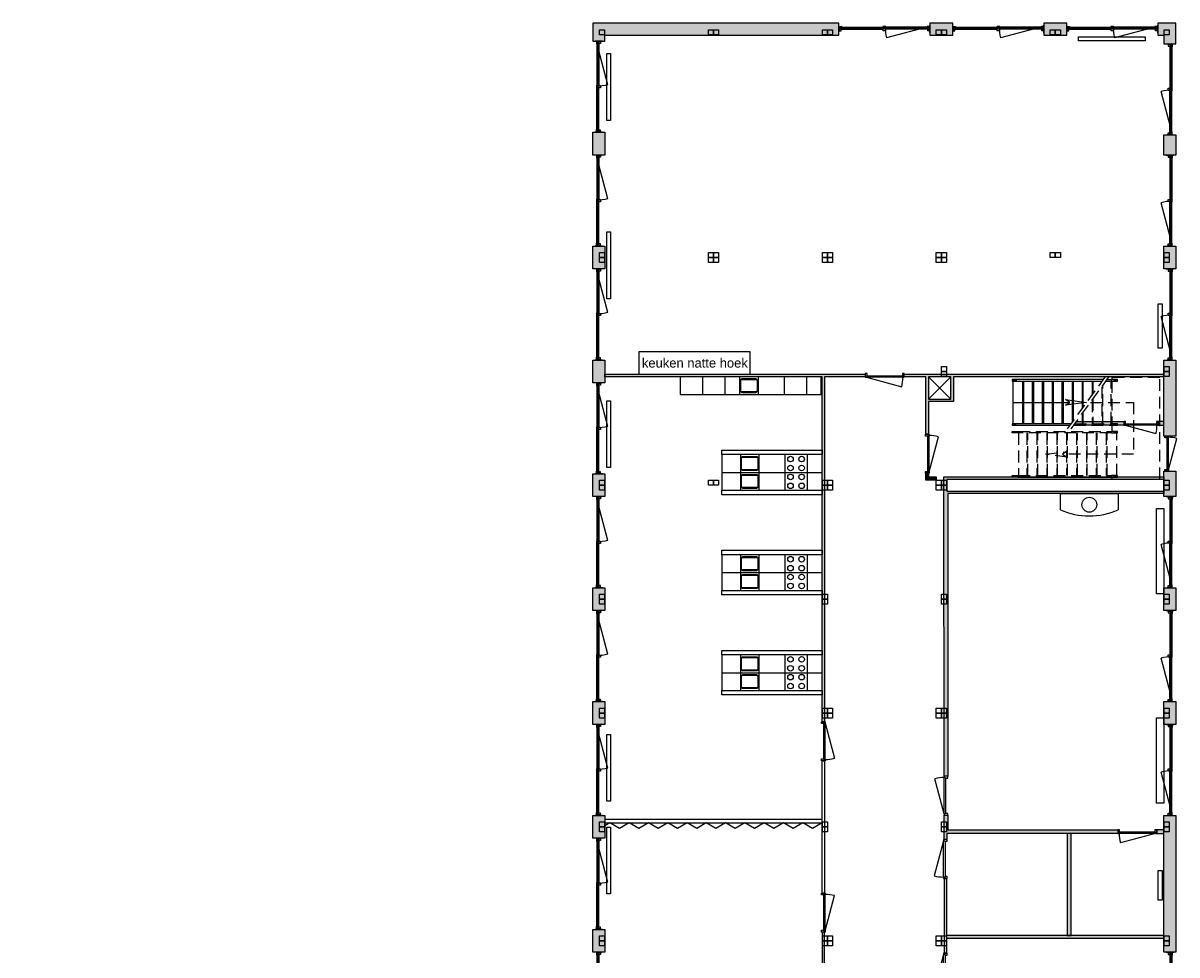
# Model space of a CAD drawing. Header units: millimetres. Extents: x 20687 to 51898, y 22780 to 90702.
# Tile 3 of 3: x 20687 to 51784, y 65573 to 90702. Entities that reach past the tile are written whole.
import ezdxf

# ---------------------------------------------------------------- set-up
doc = ezdxf.new("R2010")
doc.units = ezdxf.units.MM
doc.header["$LTSCALE"] = 100
doc.linetypes.add('HIDDEN2', pattern=[4.7625, 3.175, -1.5875])
doc.linetypes.add('JIS_02_4.0', pattern=[5.5, 4, -1.5])
for name, color, linetype in [('AA21----_BUITENWAND', 252, 'Continuous'), ('AA22----_BINNENWAND', 254, 'Continuous'), ('AL21----_BUITENWAND', 3, 'Continuous'), ('AL22----_BINNENWAND', 2, 'Continuous'), ('AL24----_TRAPPEN', 7, 'Continuous'), ('AL28----_KONSTRUKTIE', 4, 'Continuous'), ('AL31----_BUITENKOZIJNEN', 1, 'Continuous'), ('AL32----_BINNENKOZIJNEN', 1, 'Continuous'), ('AL33----_VLOEROPENINGEN', 7, 'Continuous'), ('AL51----_RADIATOREN', 7, 'Continuous'), ('AL74----_KEUKEN', 7, 'Continuous')]:
    doc.layers.add(name, color=color, linetype=linetype)
doc.styles.get("Standard").update_dxf_attribs({"font": 'arial.ttf'})

# ---------------------------------------------------------------- blocks, each defined once
blk = doc.blocks.new('*U1')
at = {"layer": 'AL32----_BINNENKOZIJNEN'}
for points in [[(-950, 50), (-915, 50), (-915, 9), (-900, 9), (-900, -50), (-950, -50)], [(-915, 9), (-35, 9), (-35, 50), (-915, 50)], [(-50, -50), (-50, 9), (-35, 9), (-35, 50), (0, 50), (0, -50)]]:
    blk.add_lwpolyline(points, close=True, dxfattribs=at)
blk.add_lwpolyline([(-35, 51), (-885, 277)], dxfattribs=at)
blk.add_arc((-35, 51), 880, 165.0737, 180.0724, dxfattribs=at)
blk = doc.blocks.new('Pui 812 de Meeuw (R)')
at = {"layer": 'AL31----_BUITENKOZIJNEN'}
for points in [[(-2457, 103), (-2457, -103)], [(-2439, 47), (-2439, -53)], [(-2439, 47), (-2397, 47), (-2397, -43), (-2439, -43)], [(-2397, 2), (-1258, 2)], [(-2375, -53), (-1287, 238)], [(-60, 2), (-1199, 2)], [(-18, 47), (-60, 47), (-60, -43), (-18, -43)], [(-18, 47), (-18, -53)], [(0, 103), (0, -103)], [(-2439, -8), (-2393, -8), (-2393, -21), (-2396, -21), (-2396, -53), (-2439, -53)], [(-2439, -21), (-2436, -21), (-2436, -53)], [(-2396, -37), (-1249, -37)], [(-2375, -53), (-1249, -53)], [(-61, -37), (-1208, -37)], [(-82, -53), (-1208, -53)], [(-18, -8), (-64, -8), (-64, -21), (-61, -21), (-61, -53), (-18, -53)], [(-18, -21), (-21, -21), (-21, -53)]]:
    blk.add_lwpolyline(points, dxfattribs=at)
for points in [[(-2457, 57), (-2439, 57), (-2439, 47), (-2457, 47)], [(-1258, 47), (-1198, 47), (-1198, -43), (-1258, -43)], [(0, 57), (-18, 57), (-18, 47), (0, 47)], [(-2457, -43), (-2439, -43), (-2439, -53), (-2457, -53)], [(-2457, -53), (-2453, -66), (-2379, -66), (-2375, -53)], [(-2429, -22), (-2429, -47), (-2403, -47), (-2403, -22)], [(-1269, -53), (-1266, -66), (-1191, -66), (-1188, -53)], [(-1249, -53), (-1249, -21), (-1252, -21), (-1252, -8), (-1206, -8), (-1206, -21), (-1208, -21), (-1208, -53)], [(-1242, -22), (-1242, -47), (-1215, -47), (-1215, -22)], [(0, -53), (-4, -66), (-78, -66), (-82, -53)], [(-28, -22), (-28, -47), (-54, -47), (-54, -22)], [(0, -43), (-18, -43), (-18, -53), (0, -53)]]:
    blk.add_lwpolyline(points, close=True, dxfattribs=at)
blk.add_arc((-2375, -53), 1127, 0, 15, dxfattribs=at)
blk = doc.blocks.new('*U12')
at = {"layer": 'AL32----_BINNENKOZIJNEN'}
for points in [[(-1050, -50), (-1015, -50), (-1015, -9), (-1000, -9), (-1000, 50), (-1050, 50)], [(-50, 50), (-50, -9), (-35, -9), (-35, -50), (0, -50), (0, 50)], [(-1015, -9), (-35, -9), (-35, -50), (-1015, -50)]]:
    blk.add_lwpolyline(points, close=True, dxfattribs=at)
blk.add_lwpolyline([(-1015, -50), (-68, -304)], dxfattribs=at)
blk.add_arc((-1015, -50), 980, 345, 0.0038, dxfattribs=at)
blk = doc.blocks.new('*U13')
at = {"layer": 'AL32----_BINNENKOZIJNEN'}
for points in [[(-1050, 50), (-1015, 50), (-1015, 9), (-1000, 9), (-1000, -50), (-1050, -50)], [(-1015, 9), (-35, 9), (-35, 50), (-1015, 50)], [(-50, -50), (-50, 9), (-35, 9), (-35, 50), (0, 50), (0, -50)]]:
    blk.add_lwpolyline(points, close=True, dxfattribs=at)
blk.add_lwpolyline([(-35, 50), (-982, 304)], dxfattribs=at)
blk.add_arc((-35, 50), 980, 165, 180.0038, dxfattribs=at)
blk = doc.blocks.new('*U14')
at = {"layer": 'AL32----_BINNENKOZIJNEN'}
for points in [[(-1050, 50), (-1015, 50), (-1015, 9), (-1000, 9), (-1000, -50), (-1050, -50)], [(-1015, 9), (-35, 9), (-35, 50), (-1015, 50)], [(-50, -50), (-50, 9), (-35, 9), (-35, 50), (0, 50), (0, -50)]]:
    blk.add_lwpolyline(points, close=True, dxfattribs=at)
blk.add_lwpolyline([(-1015, 50), (-68, 304)], dxfattribs=at)
blk.add_arc((-1015, 50), 980, 359.9962, 15, dxfattribs=at)
blk = doc.blocks.new('*U15')
at = {"layer": 'AL32----_BINNENKOZIJNEN'}
for points in [[(-1050, -50), (-1015, -50), (-1015, -9), (-1000, -9), (-1000, 50), (-1050, 50)], [(-50, 50), (-50, -9), (-35, -9), (-35, -50), (0, -50), (0, 50)], [(-1015, -9), (-35, -9), (-35, -50), (-1015, -50)]]:
    blk.add_lwpolyline(points, close=True, dxfattribs=at)
blk.add_lwpolyline([(-35, -50), (-982, -304)], dxfattribs=at)
blk.add_arc((-35, -50), 980, 179.9962, 195, dxfattribs=at)
blk = doc.blocks.new('*U17')
at = {"layer": 'AL32----_BINNENKOZIJNEN'}
for points in [[(-930, -50), (-895, -50), (-895, -9), (-880, -9), (-880, 50), (-930, 50)], [(-50, 50), (-50, -9), (-35, -9), (-35, -50), (0, -50), (0, 50)], [(-895, -9), (-35, -9), (-35, -50), (-895, -50)]]:
    blk.add_lwpolyline(points, close=True, dxfattribs=at)
blk.add_lwpolyline([(-895, -50), (-64, -273)], dxfattribs=at)
blk.add_arc((-898, -49), 863, 345.0137, 359.9591, dxfattribs=at)

msp = doc.modelspace()

# ---------------------------------------------------------------- hatches: boundary and pattern name
at = {"layer": 'AA21----_BUITENWAND'}
h = msp.add_hatch(color=256, dxfattribs=at)
h.paths.add_polyline_path([(48199, 90702), (48199, 90377), (48813, 90377), (48813, 90702)])
h.paths.add_polyline_path([(45128, 90702), (45128, 90377), (45742, 90377), (45742, 90702)])
h.paths.add_polyline_path([(36042, 90702), (36042, 90215), (36367, 90215), (36367, 90377), (42671, 90377), (42671, 90702)])
h.paths.add_polyline_path([(36042, 87758), (36367, 87758), (36367, 87144), (36042, 87144)])
h.paths.add_polyline_path([(36042, 81616), (36367, 81616), (36367, 81002), (36042, 81002)])
h.paths.add_polyline_path([(36042, 84687), (36367, 84687), (36367, 84073), (36042, 84073)])
h.paths.add_polyline_path([(36042, 78545), (36367, 78545), (36367, 77931), (36042, 77931)])
h.paths.add_polyline_path([(36042, 75474), (36367, 75474), (36367, 74860), (36042, 74860)])
h.paths.add_polyline_path([(36042, 72403), (36367, 72403), (36367, 71789), (36042, 71789)])
h.paths.add_polyline_path([(36042, 69332), (36367, 69332), (36367, 68718), (36042, 68718)])
h.paths.add_polyline_path([(36042, 66261), (36367, 66261), (36367, 65647), (36042, 65647)])
h.paths.add_polyline_path([(36042, 63190), (36367, 63190), (36367, 62576), (36042, 62576)])
h.paths.add_polyline_path([(36367, 60119), (36042, 60119), (36042, 59957), (35915, 59957), (35915, 59667), (36367, 59667)])
h.paths.add_polyline_path([(32844, 59957), (32844, 59667), (33458, 59667), (33458, 59957)])
h.paths.add_polyline_path([(51270, 90702), (51270, 90377), (51432, 90377), (51432, 90143), (51757, 90143), (51757, 90702)])
h.paths.add_polyline_path([(51432, 87686), (51757, 87686), (51757, 87144), (51432, 87144)])
h.paths.add_polyline_path([(51432, 84687), (51757, 84687), (51757, 84073), (51432, 84073)])
h.paths.add_polyline_path([(51432, 81616), (51757, 81616), (51757, 79566), (51432, 79566)])
h.paths.add_polyline_path([(51432, 78616), (51757, 78616), (51757, 77931), (51432, 77931)])
h.paths.add_polyline_path([(51432, 75474), (51757, 75474), (51757, 74860), (51432, 74860)])
h.paths.add_polyline_path([(51432, 72403), (51757, 72403), (51757, 71789), (51432, 71789)])
h.paths.add_polyline_path([(51432, 69332), (51757, 69332), (51757, 65647), (51432, 65647)])
h.paths.add_polyline_path([(51432, 63190), (51757, 63190), (51757, 62576), (51432, 62576)])
h.paths.add_polyline_path([(51757, 60119), (51432, 60119), (51432, 49583), (51757, 49583)])
h.paths.add_polyline_path([(29773, 59957), (29773, 59667), (30387, 59667), (30387, 59957)])
h.paths.add_polyline_path([(27316, 59992), (27316, 59667), (21012, 59667), (21012, 59507), (20687, 59507), (20687, 59992)])
h.paths.add_polyline_path([(20687, 32482), (21012, 32482), (21012, 23105), (21174, 23105), (21174, 22780), (20687, 22780)])
h.paths.add_polyline_path([(20687, 44766), (21012, 44766), (21012, 44152), (20687, 44152)])
h.paths.add_polyline_path([(20687, 47837), (20687, 47223), (21012, 47223), (21012, 47837)])
h.paths.add_polyline_path([(20687, 35553), (21012, 35553), (21012, 34939), (20687, 34939)])
h.paths.add_polyline_path([(20687, 38624), (21012, 38624), (21012, 38010), (20687, 38010)])
h.paths.add_polyline_path([(20687, 41695), (21012, 41695), (21012, 41081), (20687, 41081)])
h.paths.add_polyline_path([(20687, 50908), (21012, 50908), (21012, 50294), (20687, 50294)])
h.paths.add_polyline_path([(20687, 53979), (21012, 53979), (21012, 53365), (20687, 53365)])
h.paths.add_polyline_path([(20687, 57050), (21012, 57050), (21012, 56436), (20687, 56436)])
h.paths.add_polyline_path([(36402, 22780), (35917, 22780), (35917, 23105), (36077, 23105), (36077, 32550), (36402, 32550)])
h.paths.add_polyline_path([(32846, 22780), (32846, 23105), (33460, 23105), (33460, 22780)])
h.paths.add_polyline_path([(29775, 22780), (29775, 23105), (30389, 23105), (30389, 22780)])
h.paths.add_polyline_path([(26704, 22780), (26704, 23105), (27318, 23105), (27318, 22780)])
h.paths.add_polyline_path([(23633, 22780), (23633, 23105), (24247, 23105), (24247, 22780)])
h.paths.add_polyline_path([(36077, 35553), (36402, 35553), (36402, 33500), (36077, 33500)])
h.paths.add_polyline_path([(39180, 38506), (39180, 38066), (39610, 38066), (39610, 38506)])
h.paths.add_polyline_path([(36077, 38624), (36402, 38624), (36402, 38010), (36077, 38010)])
h.paths.add_polyline_path([(45200, 38506), (45630, 38506), (45630, 38066), (45200, 38066)])
h.paths.add_polyline_path([(45099, 41531), (45099, 41356), (45742, 41356), (45742, 41531)])
h.paths.add_polyline_path([(42056, 41531), (42056, 41356), (42699, 41356), (42699, 41531)])
h.paths.add_polyline_path([(39013, 41531), (39013, 41356), (39656, 41356), (39656, 41531)])
h.paths.add_polyline_path([(36077, 41531), (36077, 41081), (36402, 41081), (36402, 41356), (36556, 41356), (36556, 41531)])
h.paths.add_polyline_path([(39180, 41356), (39180, 40916), (39610, 40916), (39610, 41356)])
h.paths.add_polyline_path([(51432, 48533), (51432, 47221), (51607, 47221), (51607, 47352), (51757, 47352), (51757, 48533)])
h.paths.add_polyline_path([(51432, 44764), (51607, 44764), (51607, 44150), (51432, 44150)])
h.paths.add_polyline_path([(51607, 41693), (51432, 41693), (51432, 41531), (51270, 41531), (51270, 41356), (51607, 41356)])
h.paths.add_polyline_path([(48199, 41531), (48199, 41356), (48813, 41356), (48813, 41531)])
h.paths.add_polyline_path([(45440, 41356), (45440, 41146), (45630, 41146), (45630, 41356)])
at = {"layer": 'AA22----_BINNENWAND'}
for points in [[(36367, 81234), (43385, 81234), (43385, 81164), (42289, 81164), (42289, 71860), (42219, 71860), (42219, 81164), (36367, 81164)], [(45089, 78463), (45299, 78463), (45299, 78374), (45019, 78374), (45019, 78563), (45089, 78563)], [(45580, 78393), (45580, 78083), (51432, 78083), (51432, 78013), (45610, 78013), (45610, 70391), (45510, 70391), (45503, 78463), (51432, 78463), (51432, 78393)]]:
    msp.add_hatch(color=256, dxfattribs=at).paths.add_polyline_path(points)
h = msp.add_hatch(color=256, dxfattribs=at)
h.paths.add_polyline_path([(45089, 81164), (45089, 80564), (45689, 80564), (45689, 81164)], flags=16)
h.paths.add_polyline_path([(51432, 81164), (45759, 81164), (45759, 80494), (45089, 80494), (45089, 79613), (45019, 79613), (45019, 81164), (44435, 81164), (44435, 81234), (51432, 81234)])
h = msp.add_hatch(color=256, dxfattribs=at)
h.paths.add_polyline_path([(51432, 79958), (51282, 79958), (51282, 79858), (51432, 79858)])
h.paths.add_polyline_path([(49078, 79958), (50352, 79958), (50352, 79858), (49005, 79858)])
h = msp.add_hatch(color=256, dxfattribs=at)
h.paths.add_polyline_path([(51432, 66029), (51432, 66099), (45580, 66099), (45580, 67639), (45510, 67639), (45510, 65618), (45580, 65618), (45580, 66029)])
h.paths.add_polyline_path([(48830, 68850), (48830, 66099), (48930, 66099), (48930, 68850)])
h.paths.add_polyline_path([(45510, 69341), (45610, 69341), (45610, 68950), (50191, 68950), (50191, 68850), (45580, 68850), (45580, 68689), (45510, 68689)])
h.paths.add_polyline_path([(51432, 68950), (51241, 68950), (51241, 68850), (51432, 68850)])
h = msp.add_hatch(color=256, dxfattribs=at)
h.paths.add_polyline_path([(36367, 59737), (36367, 59667), (37284, 59667), (37284, 58439), (37225, 58439), (37225, 58369), (37412, 58369), (37412, 58439), (37354, 58439), (37354, 59667), (38271, 59667), (38271, 58439), (38212, 58439), (38212, 58369), (38399, 58369), (38399, 58439), (38341, 58439), (38341, 59667), (39258, 59667), (39258, 58439), (39199, 58439), (39199, 58369), (39258, 58369), (39258, 56808), (42219, 56808), (42219, 56489), (42289, 56489), (42289, 57390), (42219, 57390), (42219, 56878), (39328, 56878), (39328, 59667), (40688, 59667), (40688, 58889), (40681, 58889), (40681, 58819), (40871, 58819), (40871, 58889), (40758, 58889), (40758, 59667), (42219, 59667), (42219, 58889), (41671, 58889), (41671, 58819), (42219, 58819), (42219, 58290), (42289, 58290), (42289, 59667), (42874, 59667), (42874, 59737), (42289, 59737), (42289, 66190), (42219, 66190), (42219, 59737)])
h.paths.add_polyline_path([(39328, 58889), (39328, 58819), (39881, 58819), (39881, 58889)], flags=17)

# ---------------------------------------------------------------- linework, layer by layer
at = {"ltscale": 20}
msp.add_lwpolyline([(45089, 78563), (45089, 78463)], dxfattribs=at)
at = {"layer": 'AL21----_BUITENWAND'}
for points in [[(36042, 90702), (36042, 90215), (36367, 90215), (36367, 90377), (42671, 90377), (42671, 90702)], [(45128, 90702), (45128, 90377), (45742, 90377), (45742, 90702)], [(48199, 90702), (48199, 90377), (48813, 90377), (48813, 90702)], [(51270, 90702), (51270, 90377), (51432, 90377), (51432, 90143), (51757, 90143), (51757, 90702)], [(36042, 87758), (36367, 87758), (36367, 87144), (36042, 87144)], [(51432, 87686), (51757, 87686), (51757, 87144), (51432, 87144)], [(36042, 84687), (36367, 84687), (36367, 84073), (36042, 84073)], [(51432, 84687), (51757, 84687), (51757, 84073), (51432, 84073)], [(36042, 81616), (36367, 81616), (36367, 81002), (36042, 81002)], [(51432, 81616), (51757, 81616), (51757, 79566), (51432, 79566)], [(36042, 78545), (36367, 78545), (36367, 77931), (36042, 77931)], [(51432, 78616), (51757, 78616), (51757, 77931), (51432, 77931)], [(36042, 75474), (36367, 75474), (36367, 74860), (36042, 74860)], [(51432, 75474), (51757, 75474), (51757, 74860), (51432, 74860)], [(36042, 72403), (36367, 72403), (36367, 71789), (36042, 71789)], [(51432, 72403), (51757, 72403), (51757, 71789), (51432, 71789)], [(36042, 69332), (36367, 69332), (36367, 68718), (36042, 68718)], [(51432, 69332), (51757, 69332), (51757, 65647), (51432, 65647)], [(36042, 66261), (36367, 66261), (36367, 65647), (36042, 65647)]]:
    msp.add_lwpolyline(points, close=True, dxfattribs=at)
at = {"layer": 'AL22----_BINNENWAND', "ltscale": 20}
for points in [[(36367, 81234), (43385, 81234), (43385, 81164), (42289, 81164), (42289, 71860), (42219, 71860), (42219, 81164), (36367, 81164)], [(51432, 81164), (45759, 81164), (45759, 80494), (45089, 80494), (45089, 79613), (45019, 79613), (45019, 81164), (44435, 81164), (44435, 81234), (51432, 81234)], [(45089, 81164), (45089, 80564), (45689, 80564), (45689, 81164)], [(49078, 79958), (50352, 79958), (50352, 79858), (49005, 79858)], [(51432, 79958), (51282, 79958), (51282, 79858), (51432, 79858)], [(45089, 78463), (45299, 78463), (45299, 78374), (45019, 78374), (45019, 78563), (45089, 78563)], [(45580, 78393), (45580, 78083), (51432, 78083), (51432, 78013), (45610, 78013), (45610, 70391), (45510, 70391), (45503, 78463), (51432, 78463), (51432, 78393)], [(45510, 69341), (45610, 69341), (45610, 68950), (50191, 68950), (50191, 68850), (45580, 68850), (45580, 68689), (45510, 68689)], [(48830, 68850), (48830, 66099), (48930, 66099), (48930, 68850)], [(51432, 68950), (51241, 68950), (51241, 68850), (51432, 68850)], [(51432, 66029), (51432, 66099), (45580, 66099), (45580, 67639), (45510, 67639), (45510, 65618), (45580, 65618), (45580, 66029)]]:
    msp.add_lwpolyline(points, close=True, dxfattribs=at)
msp.add_lwpolyline([(42219, 69132), (41959, 68982), (41699, 69132), (41439, 68982), (41180, 69132), (40920, 68982), (40660, 69132), (40400, 68982), (40140, 69132), (39881, 68982), (39621, 69132), (39361, 68982), (39101, 69132), (38841, 68982), (38582, 69132), (38322, 68982), (38062, 69132), (37802, 68982), (37542, 69132), (37283, 68982), (37023, 69132), (36763, 68982), (36503, 69132), (36367, 69053)], dxfattribs=at)
at = {"layer": 'AL22----_BINNENWAND'}
msp.add_lwpolyline([(42289, 59737), (42289, 66190), (42219, 66190), (42219, 59737)], dxfattribs=at)
at = {"layer": 'AL24----_TRAPPEN', "linetype": 'HIDDEN2'}
for points in [[(48833, 79759), (49874, 81186)], [(48933, 79759), (49974, 81186)], [(49763, 80897), (49763, 79898)], [(49786, 79898), (49786, 80929)], [(49873, 81048), (50021, 81048)], [(49902, 81088), (50021, 81088)], [(50011, 79898), (50011, 81048)], [(50031, 78458), (50031, 78403), (51321, 78403), (51321, 81143), (50031, 81143), (50031, 81088)], [(50032, 81048), (50032, 79898)], [(50181, 81071), (50081, 81071), (50081, 81064), (50181, 81064)], [(49519, 80562), (49519, 79898)], [(49454, 80473), (50614, 80473), (50614, 79073), (48699, 79073)], [(49496, 80531), (49496, 79898)], [(49229, 80165), (49229, 79898)], [(49252, 80196), (49252, 79898)], [(47348, 79671), (47448, 79671), (47448, 79664), (47348, 79664)], [(47508, 79688), (50021, 79688)], [(50021, 79648), (47508, 79648)], [(47518, 79648), (47518, 78498)], [(47743, 79648), (47743, 78498)], [(47766, 78498), (47766, 79648)], [(48010, 79648), (48010, 78498)], [(48033, 78498), (48033, 79648)], [(48277, 79648), (48277, 78498)], [(48300, 78498), (48300, 79648)], [(48544, 79648), (48544, 78498)], [(48567, 78498), (48567, 79648)], [(48811, 79648), (48811, 78498)], [(48834, 78498), (48834, 79648)], [(49005, 79858), (50021, 79858)], [(49034, 79898), (50021, 79898)], [(49078, 79648), (49078, 78498)], [(49101, 78498), (49101, 79648)], [(49345, 79648), (49345, 78498)], [(49368, 78498), (49368, 79648)], [(49612, 79648), (49612, 78498)], [(49635, 78498), (49635, 79648)], [(49879, 79648), (49879, 78498)], [(49902, 78498), (49902, 79648)], [(50032, 79858), (50031, 79688)], [(50181, 79881), (50081, 79881), (50081, 79874), (50181, 79874)], [(50181, 79671), (50081, 79671), (50081, 79664), (50181, 79664)], [(50169, 78498), (50169, 79648)], [(47348, 78481), (47448, 78481), (47448, 78474), (47348, 78474)], [(47508, 78498), (50021, 78498)], [(50181, 78481), (50081, 78481), (50081, 78474), (50181, 78474)]]:
    msp.add_lwpolyline(points, dxfattribs=at)
at = {"layer": 'AL24----_TRAPPEN', "ltscale": 20}
for points in [[(49802, 81088), (47348, 81088), (47348, 81071), (47448, 81071), (47448, 81064), (47348, 81064), (47348, 81048), (49773, 81048)], [(47360, 81048), (47360, 79898)], [(47627, 79898), (47627, 81048)], [(47650, 81048), (47650, 79898)], [(47894, 79898), (47894, 81048)], [(47917, 81048), (47917, 79898)], [(48161, 79898), (48161, 81048)], [(48184, 81048), (48184, 79898)], [(48428, 79898), (48428, 81048)], [(48451, 81048), (48451, 79898)], [(48695, 79898), (48695, 81048)], [(48718, 81048), (48718, 79898)], [(48962, 81048), (48962, 79936)], [(48985, 81048), (48985, 79967)], [(49229, 81048), (49229, 80302)], [(49252, 81048), (49252, 80334)], [(49496, 81048), (49496, 80668)], [(49519, 81048), (49519, 80700)], [(48934, 79898), (47348, 79898), (47348, 79881), (47448, 79881), (47448, 79874), (47348, 79874), (47348, 79858), (48905, 79858)]]:
    msp.add_lwpolyline(points, dxfattribs=at)
at = {"layer": 'AL24----_TRAPPEN', "linetype": 'HIDDEN2'}
for points in [[(50021, 81088), (50021, 81048), (50181, 81048), (50181, 81088)], [(47508, 79688), (47508, 79648), (47348, 79648), (47348, 79688)], [(50021, 79898), (50021, 79858), (50181, 79858), (50181, 79898)], [(50021, 79688), (50021, 79648), (50181, 79648), (50181, 79688)], [(48245, 79073), (48815, 79147), (48699, 79073), (48815, 78999)], [(47508, 78498), (47508, 78458), (47348, 78458), (47348, 78498)], [(50021, 78498), (50021, 78458), (50181, 78458), (50181, 78498)]]:
    msp.add_lwpolyline(points, close=True, dxfattribs=at)
at = {"layer": 'AL24----_TRAPPEN', "ltscale": 20}
msp.add_lwpolyline([(48778, 80547), (49348, 80473), (48778, 80399), (48894, 80473)], close=True, dxfattribs=at)
at = {"layer": 'AL24----_TRAPPEN', "linetype": 'JIS_02_4.0', "ltscale": 20}
for points in [[(47360, 80473), (48894, 80473)], [(50181, 79881), (50181, 79874)], [(47508, 78458), (50021, 78458)]]:
    msp.add_lwpolyline(points, dxfattribs=at)
at = {"layer": 'AL28----_KONSTRUKTIE'}
for points in [[(36222, 90522), (36358, 90522), (36358, 90386), (36222, 90386)], [(39157, 90522), (39293, 90522), (39293, 90386), (39157, 90386)], [(39293, 90522), (39429, 90522), (39429, 90386), (39293, 90386)], [(42228, 90522), (42364, 90522), (42364, 90386), (42228, 90386)], [(42364, 90522), (42500, 90522), (42500, 90386), (42364, 90386)], [(45299, 90522), (45435, 90522), (45435, 90386), (45299, 90386)], [(45435, 90522), (45571, 90522), (45571, 90386), (45435, 90386)], [(48370, 90522), (48506, 90522), (48506, 90386), (48370, 90386)], [(48506, 90522), (48642, 90522), (48642, 90386), (48506, 90386)], [(51441, 90522), (51577, 90522), (51577, 90386), (51441, 90386)], [(36222, 84516), (36358, 84516), (36358, 84380), (36222, 84380)], [(36222, 84380), (36358, 84380), (36358, 84244), (36222, 84244)], [(39157, 84516), (39293, 84516), (39293, 84380), (39157, 84380)], [(39157, 84380), (39293, 84380), (39293, 84244), (39157, 84244)], [(39293, 84516), (39429, 84516), (39429, 84380), (39293, 84380)], [(39293, 84380), (39429, 84380), (39429, 84244), (39293, 84244)], [(42228, 84516), (42364, 84516), (42364, 84380), (42228, 84380)], [(42228, 84380), (42364, 84380), (42364, 84244), (42228, 84244)], [(42364, 84516), (42500, 84516), (42500, 84380), (42364, 84380)], [(42364, 84380), (42500, 84380), (42500, 84244), (42364, 84244)], [(45299, 84516), (45435, 84516), (45435, 84380), (45299, 84380)], [(45299, 84380), (45435, 84380), (45435, 84244), (45299, 84244)], [(45435, 84516), (45571, 84516), (45571, 84380), (45435, 84380)], [(45435, 84380), (45571, 84380), (45571, 84244), (45435, 84244)], [(48370, 84516), (48506, 84516), (48506, 84380), (48370, 84380)], [(48506, 84516), (48642, 84516), (48642, 84380), (48506, 84380)], [(51441, 84516), (51577, 84516), (51577, 84380), (51441, 84380)], [(51441, 84380), (51577, 84380), (51577, 84244), (51441, 84244)], [(45435, 81445), (45571, 81445), (45571, 81309), (45435, 81309)], [(45435, 81309), (45571, 81309), (45571, 81173), (45435, 81173)], [(51441, 81445), (51577, 81445), (51577, 81309), (51441, 81309)], [(51441, 81309), (51577, 81309), (51577, 81173), (51441, 81173)], [(36222, 78374), (36358, 78374), (36358, 78238), (36222, 78238)], [(39157, 78374), (39293, 78374), (39293, 78238), (39157, 78238)], [(39293, 78374), (39429, 78374), (39429, 78238), (39293, 78238)], [(42228, 78374), (42364, 78374), (42364, 78238), (42228, 78238)], [(42364, 78374), (42500, 78374), (42500, 78238), (42364, 78238)], [(45299, 78374), (45435, 78374), (45435, 78238), (45299, 78238)], [(45435, 78374), (45571, 78374), (45571, 78238), (45435, 78238)], [(51441, 78374), (51577, 78374), (51577, 78238), (51441, 78238)], [(36222, 78238), (36358, 78238), (36358, 78102), (36222, 78102)], [(42228, 78238), (42364, 78238), (42364, 78102), (42228, 78102)], [(42364, 78238), (42500, 78238), (42500, 78102), (42364, 78102)], [(45299, 78238), (45435, 78238), (45435, 78102), (45299, 78102)], [(45435, 78238), (45571, 78238), (45571, 78102), (45435, 78102)], [(51441, 78238), (51577, 78238), (51577, 78102), (51441, 78102)], [(36222, 75303), (36358, 75303), (36358, 75167), (36222, 75167)], [(42228, 75303), (42364, 75303), (42364, 75167), (42228, 75167)], [(45435, 75303), (45571, 75303), (45571, 75167), (45435, 75167)], [(51441, 75303), (51577, 75303), (51577, 75167), (51441, 75167)], [(36222, 75167), (36358, 75167), (36358, 75031), (36222, 75031)], [(42228, 75167), (42364, 75167), (42364, 75031), (42228, 75031)], [(45435, 75167), (45571, 75167), (45571, 75031), (45435, 75031)], [(51441, 75167), (51577, 75167), (51577, 75031), (51441, 75031)], [(36222, 72232), (36358, 72232), (36358, 72096), (36222, 72096)], [(42228, 72232), (42364, 72232), (42364, 72096), (42228, 72096)], [(42364, 72232), (42500, 72232), (42500, 72096), (42364, 72096)], [(45299, 72232), (45435, 72232), (45435, 72096), (45299, 72096)], [(45435, 72232), (45571, 72232), (45571, 72096), (45435, 72096)], [(51441, 72232), (51577, 72232), (51577, 72096), (51441, 72096)], [(36222, 72096), (36358, 72096), (36358, 71960), (36222, 71960)], [(42228, 72096), (42364, 72096), (42364, 71960), (42228, 71960)], [(42364, 72096), (42500, 72096), (42500, 71960), (42364, 71960)], [(45299, 72096), (45435, 72096), (45435, 71960), (45299, 71960)], [(45435, 72096), (45571, 72096), (45571, 71960), (45435, 71960)], [(51441, 72096), (51577, 72096), (51577, 71960), (51441, 71960)], [(36222, 69161), (36358, 69161), (36358, 69025), (36222, 69025)], [(42228, 69161), (42364, 69161), (42364, 69025), (42228, 69025)], [(45435, 69161), (45571, 69161), (45571, 69025), (45435, 69025)], [(51441, 69161), (51577, 69161), (51577, 69025), (51441, 69025)], [(36222, 69025), (36358, 69025), (36358, 68889), (36222, 68889)], [(42228, 69025), (42364, 69025), (42364, 68889), (42228, 68889)], [(45435, 69025), (45571, 69025), (45571, 68889), (45435, 68889)], [(51441, 69025), (51577, 69025), (51577, 68889), (51441, 68889)], [(36222, 66090), (36358, 66090), (36358, 65954), (36222, 65954)], [(36222, 65954), (36358, 65954), (36358, 65818), (36222, 65818)], [(42228, 66090), (42364, 66090), (42364, 65954), (42228, 65954)], [(42228, 65954), (42364, 65954), (42364, 65818), (42228, 65818)], [(42364, 66090), (42500, 66090), (42500, 65954), (42364, 65954)], [(42364, 65954), (42500, 65954), (42500, 65818), (42364, 65818)], [(45299, 66090), (45435, 66090), (45435, 65954), (45299, 65954)], [(45299, 65954), (45435, 65954), (45435, 65818), (45299, 65818)], [(45435, 66090), (45571, 66090), (45571, 65954), (45435, 65954)], [(45435, 65954), (45571, 65954), (45571, 65818), (45435, 65818)], [(51441, 66090), (51577, 66090), (51577, 65954), (51441, 65954)], [(51441, 65954), (51577, 65954), (51577, 65818), (51441, 65818)]]:
    msp.add_lwpolyline(points, close=True, dxfattribs=at)
at = {"layer": 'AL32----_BINNENKOZIJNEN', "ltscale": 20}
for points in [[(36367, 69232), (42219, 69232)], [(36367, 69132), (42219, 69132)]]:
    msp.add_lwpolyline(points, dxfattribs=at)
at = {"layer": 'AL33----_VLOEROPENINGEN', "ltscale": 20}
for points in [[(45089, 80564), (45689, 81164)], [(45089, 81164), (45689, 80564)]]:
    msp.add_lwpolyline(points, dxfattribs=at)
at = {"layer": 'AL51----_RADIATOREN', "ltscale": 20}
for points in [[(50932, 90327), (50932, 90227), (49132, 90227), (49132, 90327)], [(36417, 89877), (36517, 89877), (36517, 88077), (36417, 88077)], [(36417, 85070), (36517, 85070), (36517, 83270), (36417, 83270)], [(51282, 83134), (51382, 83134), (51382, 81934), (51282, 81934)], [(36417, 80514), (36517, 80514), (36517, 78714), (36417, 78714)], [(51232, 77613), (51432, 77613), (51432, 75313), (51232, 75313)], [(51231, 71970), (51431, 71970), (51431, 69670), (51231, 69670)], [(36417, 71521), (36517, 71521), (36517, 69721), (36417, 69721)], [(36417, 69022), (36517, 69022), (36517, 67222), (36417, 67222)], [(51282, 67850), (51382, 67850), (51382, 67050), (51282, 67050)]]:
    msp.add_lwpolyline(points, close=True, dxfattribs=at)
at = {"layer": 'AL74----_KEUKEN', "ltscale": 20}
for points in [[(37285, 81834), (37285, 81234), (40285, 81234), (40285, 81834)], [(38397, 81164), (38397, 80684), (42197, 80684), (42197, 81164)], [(42219, 79184), (42219, 79064), (39519, 79064), (39519, 79184)], [(42219, 78104), (42219, 77984), (39519, 77984), (39519, 78104)], [(42219, 76484), (42219, 76364), (39519, 76364), (39519, 76484)], [(42219, 75404), (42219, 75284), (39519, 75284), (39519, 75404)], [(42219, 73784), (42219, 73664), (39519, 73664), (39519, 73784)], [(42219, 72704), (42219, 72584), (39519, 72584), (39519, 72704)], [(42219, 70810), (42289, 70810), (42289, 67240), (42219, 67240)]]:
    msp.add_lwpolyline(points, close=True, dxfattribs=at)
for points in [[(38997, 81164), (38997, 80684)], [(39597, 81164), (39597, 80684)], [(39997, 81164), (39997, 80684)], [(40497, 81164), (40497, 80684)], [(41197, 81164), (41197, 80684)], [(41797, 81164), (41797, 80684)], [(39519, 79064), (39519, 78104)], [(40019, 79064), (40019, 78104)], [(40519, 79064), (40519, 78104)], [(41219, 79064), (41219, 78104)], [(41819, 79064), (41819, 78104)], [(39519, 78584), (42219, 78584)], [(48642, 77573), (48642, 78013), (50202, 78013), (50202, 77573)], [(39519, 76364), (39519, 75404)], [(40019, 76364), (40019, 75404)], [(40519, 76364), (40519, 75404)], [(41219, 76364), (41219, 75404)], [(41819, 76364), (41819, 75404)], [(39519, 75884), (42219, 75884)], [(39519, 73664), (39519, 72704)], [(40019, 73664), (40019, 72704)], [(40519, 73664), (40519, 72704)], [(41219, 73664), (41219, 72704)], [(41819, 73664), (41819, 72704)], [(39519, 73184), (42219, 73184)]]:
    msp.add_lwpolyline(points, dxfattribs=at)
for points in [[(40477, 80784), (40477, 81064, 0.414214), (40437, 81104), (40057, 81104, 0.414214), (40017, 81064), (40017, 80784, 0.414214), (40057, 80744), (40437, 80744, 0.414214)], [(40057, 80754, -0.414214), (40027, 80784), (40027, 81064, -0.414214), (40057, 81094), (40437, 81094, -0.414214), (40467, 81064), (40467, 80784, -0.414214), (40437, 80754)], [(40499, 78684), (40499, 78964, 0.414214), (40459, 79004), (40079, 79004, 0.414214), (40039, 78964), (40039, 78684, 0.414214), (40079, 78644), (40459, 78644, 0.414214)], [(40079, 78654, -0.414214), (40049, 78684), (40049, 78964, -0.414214), (40079, 78994), (40459, 78994, -0.414214), (40489, 78964), (40489, 78684, -0.414214), (40459, 78654)], [(40499, 78204), (40499, 78484, 0.414214), (40459, 78524), (40079, 78524, 0.414214), (40039, 78484), (40039, 78204, 0.414214), (40079, 78164), (40459, 78164, 0.414214)], [(40079, 78174, -0.414214), (40049, 78204), (40049, 78484, -0.414214), (40079, 78514), (40459, 78514, -0.414214), (40489, 78484), (40489, 78204, -0.414214), (40459, 78174)], [(40499, 75984), (40499, 76264, 0.414214), (40459, 76304), (40079, 76304, 0.414214), (40039, 76264), (40039, 75984, 0.414214), (40079, 75944), (40459, 75944, 0.414214)], [(40079, 75954, -0.414214), (40049, 75984), (40049, 76264, -0.414214), (40079, 76294), (40459, 76294, -0.414214), (40489, 76264), (40489, 75984, -0.414214), (40459, 75954)], [(40499, 75504), (40499, 75784, 0.414214), (40459, 75824), (40079, 75824, 0.414214), (40039, 75784), (40039, 75504, 0.414214), (40079, 75464), (40459, 75464, 0.414214)], [(40079, 75474, -0.414214), (40049, 75504), (40049, 75784, -0.414214), (40079, 75814), (40459, 75814, -0.414214), (40489, 75784), (40489, 75504, -0.414214), (40459, 75474)], [(40499, 73284), (40499, 73564, 0.414214), (40459, 73604), (40079, 73604, 0.414214), (40039, 73564), (40039, 73284, 0.414214), (40079, 73244), (40459, 73244, 0.414214)], [(40079, 73254, -0.414214), (40049, 73284), (40049, 73564, -0.414214), (40079, 73594), (40459, 73594, -0.414214), (40489, 73564), (40489, 73284, -0.414214), (40459, 73254)], [(40499, 72804), (40499, 73084, 0.414214), (40459, 73124), (40079, 73124, 0.414214), (40039, 73084), (40039, 72804, 0.414214), (40079, 72764), (40459, 72764, 0.414214)], [(40079, 72774, -0.414214), (40049, 72804), (40049, 73084, -0.414214), (40079, 73114), (40459, 73114, -0.414214), (40489, 73084), (40489, 72804, -0.414214), (40459, 72774)]]:
    msp.add_lwpolyline(points, format="xyb", close=True, dxfattribs=at)
for centre, radius in [((41369, 78944), 75), ((41669, 78944), 75), ((41369, 78704), 75), ((41669, 78704), 75), ((41369, 78464), 75), ((41669, 78464), 75), ((41369, 78224), 75), ((41669, 78224), 75), ((49422, 77713), 200), ((41369, 76244), 75), ((41669, 76244), 75), ((41369, 76004), 75), ((41669, 76004), 75), ((41369, 75764), 75), ((41369, 75524), 75), ((41669, 75764), 75), ((41669, 75524), 75), ((41369, 73544), 75), ((41669, 73544), 75), ((41369, 73304), 75), ((41369, 73064), 75), ((41669, 73304), 75), ((41669, 73064), 75), ((41369, 72824), 75), ((41669, 72824), 75)]:
    msp.add_circle(centre, radius, dxfattribs=at)
msp.add_arc((49422, 79394), 1981, 246.817, 293.1839, dxfattribs=at)

# ---------------------------------------------------------------- block references
at = {"layer": 'AL31----_BUITENKOZIJNEN'}
for name, p, rotation in [('Pui 812 de Meeuw (R)', (42671, 90539), 180), ('Pui 812 de Meeuw (R)', (45742, 90539), 180), ('Pui 812 de Meeuw (R)', (48813, 90539), 180), ('Pui 812 de Meeuw (R)', (36204, 87758), 270), ('Pui 812 de Meeuw (R)', (51594, 90143), 89.99999999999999), ('Pui 812 de Meeuw (R)', (36204, 84687), 270), ('Pui 812 de Meeuw (R)', (51594, 87144), 89.99999999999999), ('Pui 812 de Meeuw (R)', (36204, 81616), 270), ('Pui 812 de Meeuw (R)', (51594, 84073), 89.99999999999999), ('Pui 812 de Meeuw (R)', (36204, 78545), 270), ('*U1', (51507, 78616), 270), ('Pui 812 de Meeuw (R)', (36204, 75474), 270), ('Pui 812 de Meeuw (R)', (51594, 77931), 89.99999999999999), ('Pui 812 de Meeuw (R)', (36204, 72403), 270), ('Pui 812 de Meeuw (R)', (51594, 74860), 89.99999999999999), ('Pui 812 de Meeuw (R)', (36204, 69332), 270), ('Pui 812 de Meeuw (R)', (51594, 71789), 89.99999999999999), ('Pui 812 de Meeuw (R)', (36204, 66261), 270), ('Pui 812 de Meeuw (R)', (36204, 63190), 270), ('Pui 812 de Meeuw (R)', (51594, 65647), 89.99999999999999)]:
    msp.add_blockref(name, p, dxfattribs=dict(at, rotation=rotation))
at = {"layer": 'AL32----_BINNENKOZIJNEN'}
for name, p in [('*U12', (44435, 81199)), ('*U17', (51282, 79908)), ('*U15', (51241, 68900))]:
    msp.add_blockref(name, p, dxfattribs=at)
at = {"layer": 'AL32----_BINNENKOZIJNEN', "rotation": 270}
for name, p in [('*U13', (45054, 78563)), ('*U14', (42254, 70810)), ('*U15', (45560, 69341)), ('*U12', (45545, 67639)), ('*U13', (42254, 66190)), ('*U12', (45545, 64568))]:
    msp.add_blockref(name, p, dxfattribs=at)

# ---------------------------------------------------------------- texts
at = {"layer": 'AL74----_KEUKEN'}
msp.add_text('keuken natte hoek', height=250, dxfattribs=at).set_placement((37365, 81412))

doc.saveas('drawing.dxf')
